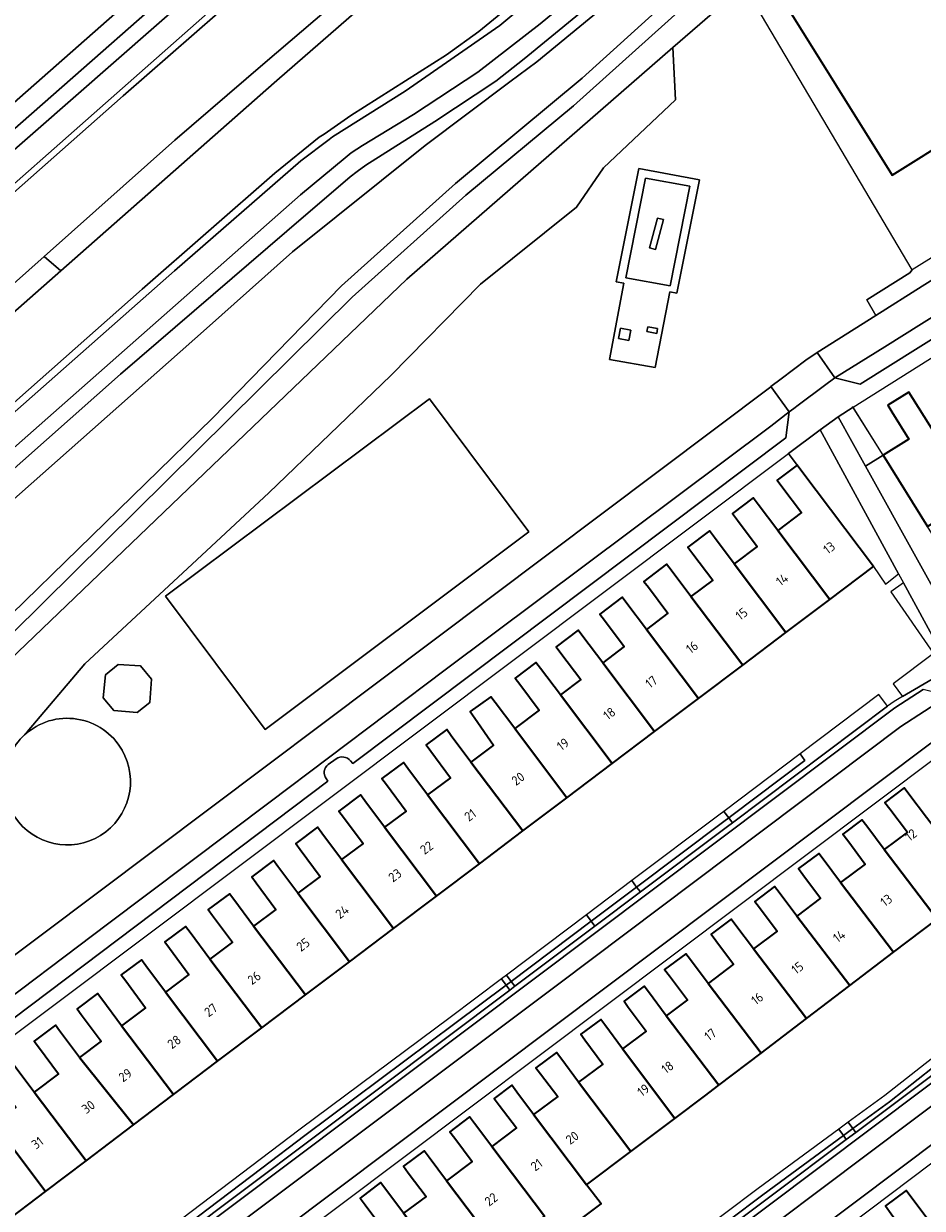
# Model space of a CAD drawing. Extents: x 151587 to 155483, y 462503 to 464608.
# Tile 70 of 236: x 152362 to 152449, y 463739 to 463853. Entities that reach past the tile are written whole.
import ezdxf
from ezdxf.enums import TextEntityAlignment as Align

# ---------------------------------------------------------------- set-up
doc = ezdxf.new("R2010")
doc.units = 0
doc.header["$LTSCALE"] = 0.5
for name, color, linetype, lineweight in [('B-RO-GR-BEPLANTING_CULTUUR_BODEMBEDEKKER-GV', 251, 'CONTINUOUS', 18), ('B-RO-GR-BEPLANTING_CULTUUR_BOSPLANTSOEN-GV', 251, 'CONTINUOUS', 18), ('B-RO-GR-BEPLANTING_CULTUUR_HEESTERS-GV', 251, 'CONTINUOUS', 18), ('B-RO-GR-BOS_LOOF-GV', 251, 'CONTINUOUS', 13), ('B-RO-GR-GROENVOORZIENING-GV', 251, 'CONTINUOUS', 18), ('B-RO-GR-HAAG-GV', 251, 'CONTINUOUS', 13), ('B-RO-IE-TERREINAFSCHEIDING_KUNSTMATIG_HEKWERK-G', 251, 'IE-TERREINAFSCHEIDING-KUNSTMATIG', 18), ('B-RO-OG-BEBOUWING-GV', 6, 'CONTINUOUS', 35), ('B-RO-OG-BEBOUWING-T18', 1, 'CONTINUOUS', 18), ('B-RO-OG-TERREIN_CULTUURSCHEIDING-GV', 251, 'CONTINUOUS', 18), ('B-RO-OG-TERREIN_ONBEGROEID-GV', 251, 'CONTINUOUS', 18), ('B-RO-OG-WATER_SLOOT-GV', 251, 'CONTINUOUS', 18), ('B-RO-VH-VERHARDING_ASFALT-GV', 251, 'CONTINUOUS', 18), ('B-RO-VH-VERHARDING_BETONSTRAATSTEEN-GV', 251, 'CONTINUOUS', 18), ('B-RO-VH-VERHARDING_STRAATBAKSTEEN-GV', 251, 'CONTINUOUS', 18), ('B-RO-VH-VERHARDING_TEGEL-GV', 251, 'CONTINUOUS', 18)]:
    doc.layers.add(name, color=color, linetype=linetype, lineweight=lineweight)
doc.styles.add('NLCS-ISO-M200-T18', font='NLCS-ISO.ttf', dxfattribs={"height": 0.36})
doc.linetypes.add('IE-TERREINAFSCHEIDING-KUNSTMATIG', pattern='A,4,[82,NLCS.SHX,S=0.75,R=90,X=0,Y=0],4,-2', length=10)

msp = doc.modelspace()

# ---------------------------------------------------------------- linework, layer by layer
at = {"layer": 'B-RO-GR-BEPLANTING_CULTUUR_BODEMBEDEKKER-GV', "flags": 128}
for points in [[(152440.534, 463814.983), (152443.177, 463810.229), (152444.87, 463811.287), (152441.987, 463815.897)], [(152446.354, 463799.862), (152438.806, 463813.722), (152435.761, 463811.437), (152436.594, 463810.331), (152437.063, 463809.709), (152443.948, 463800.575), (152445.118, 463798.884)], [(152443.177, 463810.229), (152453.194, 463792.209), (152455.801, 463793.802), (152455.269, 463794.653), (152454.871, 463795.289), (152449.16, 463804.425), (152444.87, 463811.287)], [(152451.19, 463790.984), (152446.823, 463799.001), (152445.632, 463798.141), (152449.732, 463792.216), (152445.846, 463789.29), (152446.745, 463788.081), (152449.987, 463789.977), (152451.315, 463790.754)]]:
    msp.add_lwpolyline(points, close=True, dxfattribs=at)
at = {"layer": 'B-RO-GR-BEPLANTING_CULTUUR_BOSPLANTSOEN-GV', "flags": 128}
msp.add_lwpolyline([(152362.25, 463784.381), (152362.51, 463784.687), (152368.062, 463791.215), (152378.371, 463800.791), (152385.748, 463807.658), (152397.506, 463818.943), (152406.12, 463827.718), (152415.363, 463835.127), (152417.979, 463838.914), (152424.898, 463845.468), (152424.63, 463850.483), (152399.052, 463828.222), (152349.892, 463781.151), (152317.996, 463747.135)], dxfattribs=at)
at = {"layer": 'B-RO-GR-BEPLANTING_CULTUUR_BOSPLANTSOEN-GV'}
msp.add_lwpolyline([(152360.278, 463780.162, -0.1991335), (152362.25, 463784.381)], format="xyb", dxfattribs=at)
at = {"layer": 'B-RO-GR-BEPLANTING_CULTUUR_HEESTERS-GV', "flags": 128}
for points in [[(152466.152, 463764.063), (152461.888, 463771.87), (152459.802, 463770.571), (152464.329, 463763.775), (152451.005, 463753.439), (152445.48, 463749.092), (152441.966, 463746.511), (152442.239, 463746.14)], [(152441.327, 463745.457), (152442.239, 463746.14), (152441.966, 463746.511), (152441.048, 463745.837)], [(152441.327, 463745.457), (152441.048, 463745.837), (152433.291, 463740.141), (152426.811, 463735.265), (152427.141, 463734.824)]]:
    msp.add_lwpolyline(points, close=True, dxfattribs=at)
at = {"layer": 'B-RO-GR-BOS_LOOF-GV', "flags": 128}
msp.add_lwpolyline([(152348.062, 463783.422), (152380.333, 463814.831), (152392.742, 463827.562), (152403.717, 463837.405), (152415.913, 463847.545), (152430.347, 463860.631), (152436.462, 463867.086), (152442.724, 463871.664), (152463.704, 463888.787), (152455.566, 463884.161), (152455.431, 463884.084), (152443.95, 463875.415), (152433.484, 463867.179), (152411.537, 463849.13), (152408.958, 463847.194), (152400.803, 463841.073), (152388.04, 463830.845), (152379.75, 463823.469), (152354.401, 463801.046)], dxfattribs=at)
msp.add_lwpolyline([(152431.5, 463856.462), (152432.707, 463857.512), (152465.79, 463886.776), (152464.652, 463887.625), (152443.637, 463870.474), (152437.459, 463865.957), (152431.405, 463859.566), (152415.081, 463844.874), (152404.709, 463836.279), (152393.774, 463826.472), (152349.126, 463782.364), (152316.064, 463748.182), (152317.47, 463746.575), (152317.996, 463747.135), (152349.892, 463781.151), (152399.052, 463828.222), (152424.63, 463850.483)], close=True, dxfattribs=at)
at = {"layer": 'B-RO-GR-GROENVOORZIENING-GV', "flags": 128}
for points in [[(152385.187, 463848.859), (152376.707, 463841.583), (152364.131, 463830.394), (152365.743, 463829.03), (152386.276, 463847.11), (152386.531, 463847.332), (152400.12, 463859.19), (152417.891, 463876.063), (152417.112, 463876.912), (152410.018, 463870.727), (152396.568, 463858.623)], [(152445.301, 463787.132), (152444.463, 463788.25), (152436.879, 463782.541), (152437.338, 463781.924), (152430.325, 463776.633), (152430.016, 463776.401), (152430.375, 463775.924)], [(152429.548, 463777.022), (152430.016, 463776.401), (152430.325, 463776.633), (152437.338, 463781.924), (152436.879, 463782.541)], [(152429.548, 463777.022), (152429.069, 463776.662), (152420.694, 463770.358), (152421.157, 463769.743), (152429.536, 463776.04), (152430.016, 463776.401)], [(152421.513, 463769.27), (152429.895, 463775.564), (152430.375, 463775.924), (152430.016, 463776.401), (152429.536, 463776.04), (152421.157, 463769.743)], [(152420.694, 463770.358), (152416.321, 463767.066), (152416.781, 463766.455), (152421.157, 463769.743)], [(152459.802, 463770.571), (152459.165, 463770.174), (152463.318, 463763.94), (152450.543, 463754.03), (152445.026, 463749.689), (152441.522, 463747.116), (152441.966, 463746.511), (152445.48, 463749.092), (152451.005, 463753.439), (152464.329, 463763.775)], [(152421.157, 463769.743), (152416.781, 463766.455), (152417.136, 463765.983), (152421.513, 463769.27)], [(152416.781, 463766.455), (152416.321, 463767.066), (152408.623, 463761.271), (152409.078, 463760.667)], [(152409.078, 463760.667), (152409.431, 463760.198), (152417.136, 463765.983), (152416.781, 463766.455)], [(152362.216, 463726.332), (152362.683, 463725.745), (152385.093, 463742.711), (152389.212, 463745.848), (152403.672, 463756.604), (152408.599, 463760.306), (152408.144, 463760.91), (152403.222, 463757.205), (152388.764, 463746.45)], [(152409.078, 463760.667), (152408.623, 463761.271), (152408.144, 463760.91), (152408.599, 463760.306)], [(152362.683, 463725.745), (152363.221, 463725.068), (152364.653, 463726.101), (152364.457, 463726.428), (152408.951, 463759.838), (152408.599, 463760.306), (152403.672, 463756.604), (152389.212, 463745.848), (152385.093, 463742.711)], [(152409.431, 463760.198), (152409.078, 463760.667), (152408.599, 463760.306), (152408.951, 463759.838)], [(152441.966, 463746.511), (152441.522, 463747.116), (152440.604, 463746.441), (152441.048, 463745.837)], [(152426.811, 463735.265), (152433.291, 463740.141), (152441.048, 463745.837), (152440.604, 463746.441), (152432.844, 463740.743), (152426.364, 463735.862)]]:
    msp.add_lwpolyline(points, close=True, dxfattribs=at)
at = {"layer": 'B-RO-GR-HAAG-GV', "flags": 128}
for points in [[(152364.131, 463830.394), (152365.743, 463829.03), (152386.276, 463847.11), (152386.531, 463847.332), (152400.12, 463859.19), (152417.891, 463876.063), (152417.112, 463876.912), (152410.018, 463870.727), (152396.568, 463858.623), (152385.187, 463848.859), (152376.707, 463841.583)], [(152445.301, 463787.132), (152444.463, 463788.25), (152436.879, 463782.541), (152437.338, 463781.924), (152430.325, 463776.633), (152430.016, 463776.401), (152430.375, 463775.924)], [(152429.548, 463777.022), (152430.016, 463776.401), (152430.325, 463776.633), (152437.338, 463781.924), (152436.879, 463782.541)], [(152429.548, 463777.022), (152429.069, 463776.662), (152420.694, 463770.358), (152421.157, 463769.743), (152429.536, 463776.04), (152430.016, 463776.401)], [(152429.536, 463776.04), (152421.157, 463769.743), (152421.513, 463769.27), (152429.895, 463775.564), (152430.375, 463775.924), (152430.016, 463776.401)], [(152416.321, 463767.066), (152416.781, 463766.455), (152421.157, 463769.743), (152420.694, 463770.358)], [(152459.802, 463770.571), (152459.165, 463770.174), (152463.318, 463763.94), (152450.543, 463754.03), (152445.026, 463749.689), (152441.522, 463747.116), (152441.966, 463746.511), (152445.48, 463749.092), (152451.005, 463753.439), (152464.329, 463763.775)], [(152421.157, 463769.743), (152416.781, 463766.455), (152417.136, 463765.983), (152421.513, 463769.27)], [(152416.781, 463766.455), (152416.321, 463767.066), (152408.623, 463761.271), (152409.078, 463760.667)], [(152409.431, 463760.198), (152417.136, 463765.983), (152416.781, 463766.455), (152409.078, 463760.667)], [(152362.216, 463726.332), (152362.683, 463725.745), (152385.093, 463742.711), (152389.212, 463745.848), (152403.672, 463756.604), (152408.599, 463760.306), (152408.144, 463760.91), (152403.222, 463757.205), (152388.764, 463746.45)], [(152408.623, 463761.271), (152408.144, 463760.91), (152408.599, 463760.306), (152409.078, 463760.667)], [(152363.221, 463725.068), (152364.653, 463726.101), (152364.457, 463726.428), (152408.951, 463759.838), (152408.599, 463760.306), (152403.672, 463756.604), (152389.212, 463745.848), (152385.093, 463742.711), (152362.683, 463725.745)], [(152408.951, 463759.838), (152409.431, 463760.198), (152409.078, 463760.667), (152408.599, 463760.306)], [(152441.522, 463747.116), (152440.604, 463746.441), (152441.048, 463745.837), (152441.966, 463746.511)], [(152426.811, 463735.265), (152433.291, 463740.141), (152441.048, 463745.837), (152440.604, 463746.441), (152432.844, 463740.743), (152426.364, 463735.862)]]:
    msp.add_lwpolyline(points, close=True, dxfattribs=at)
at = {"layer": 'B-RO-IE-TERREINAFSCHEIDING_KUNSTMATIG_HEKWERK-G', "flags": 128}
for points in [[(152317.996, 463747.135), (152349.892, 463781.151), (152399.052, 463828.222), (152424.63, 463850.483)], [(152444.87, 463811.287), (152441.937, 463815.978)], [(152436.594, 463810.331), (152435.735, 463811.471)]]:
    msp.add_lwpolyline(points, dxfattribs=at)
at = {"layer": 'B-RO-OG-BEBOUWING-GV', "flags": 128}
for points in [[(152441.305, 463859.9), (152441.008, 463859.715), (152441.215, 463859.384), (152434.972, 463855.486), (152445.752, 463838.225), (152451.986, 463842.118), (152452.187, 463841.796), (152452.475, 463841.976), (152452.184, 463842.442), (152453.304, 463843.141), (152453.498, 463842.83), (152460.274, 463847.062), (152455.084, 463855.373), (152481.217, 463871.846), (152478.034, 463876.847), (152478.098, 463876.887), (152475.819, 463880.469), (152472.056, 463878.075), (152471.849, 463878.399), (152442.82, 463859.93), (152442.916, 463859.78), (152441.817, 463859.081)], [(152453.667, 463807.243), (152449.355, 463814.141), (152447.737, 463816.73), (152447.351, 463817.347), (152445.323, 463816.08), (152445.715, 463815.453), (152447.35, 463812.837), (152444.87, 463811.287), (152449.16, 463804.425)], [(152434.749, 463804.047), (152439.751, 463797.411), (152443.948, 463800.575), (152437.063, 463809.709), (152436.594, 463810.331), (152434.667, 463808.878), (152435.135, 463808.257), (152437.019, 463805.758)], [(152430.541, 463800.843), (152435.528, 463794.228), (152439.751, 463797.411), (152434.749, 463804.047), (152432.864, 463806.547), (152432.384, 463807.184), (152430.371, 463805.667), (152430.85, 463805.031), (152432.751, 463802.509)], [(152435.528, 463794.228), (152430.541, 463800.843), (152428.639, 463803.366), (152428.165, 463803.995), (152426.093, 463802.432), (152426.566, 463801.805), (152428.479, 463799.267), (152426.383, 463797.687), (152431.36, 463791.085)], [(152427.096, 463787.871), (152431.36, 463791.085), (152426.383, 463797.687), (152424.469, 463800.225), (152424.037, 463800.798), (152421.849, 463799.148), (152422.28, 463798.577), (152424.168, 463796.071), (152422.094, 463794.507)], [(152427.096, 463787.871), (152422.094, 463794.507), (152420.204, 463797.014), (152419.752, 463797.614), (152417.608, 463795.998), (152418.06, 463795.399), (152419.96, 463792.878), (152417.89, 463791.318), (152422.883, 463784.695)], [(152417.89, 463791.318), (152415.989, 463793.84), (152415.531, 463794.448), (152413.396, 463792.839), (152413.854, 463792.232), (152415.768, 463789.693), (152413.822, 463788.226), (152418.802, 463781.619), (152422.883, 463784.695)], [(152418.802, 463781.619), (152413.822, 463788.226), (152411.907, 463790.766), (152411.464, 463791.353), (152409.461, 463789.843), (152409.903, 463789.256), (152411.78, 463786.766), (152409.432, 463784.996), (152414.451, 463778.339)], [(152405.2, 463781.766), (152410.199, 463775.134), (152414.451, 463778.339), (152409.432, 463784.996), (152407.554, 463787.488), (152407.133, 463788.046), (152405.121, 463786.63), (152405.569, 463785.993), (152407.395, 463783.399)], [(152401.037, 463778.601), (152406.024, 463771.986), (152410.199, 463775.134), (152405.2, 463781.766), (152403.317, 463784.297), (152402.878, 463784.886), (152400.902, 463783.415), (152401.349, 463782.815), (152403.256, 463780.253)], [(152406.024, 463771.986), (152401.037, 463778.601), (152399.139, 463781.152), (152398.706, 463781.733), (152396.628, 463780.186), (152397.069, 463779.594), (152398.969, 463777.041), (152396.898, 463775.5), (152401.893, 463768.872)], [(152454.139, 463769.766), (152449.051, 463776.448), (152447.359, 463778.67), (152446.892, 463779.283), (152445.043, 463777.875), (152445.506, 463777.266), (152447.206, 463775.034), (152444.968, 463773.355), (152450.065, 463766.663)], [(152401.893, 463768.872), (152396.898, 463775.5), (152395.006, 463778.041), (152394.584, 463778.608), (152392.499, 463777.055), (152392.929, 463776.478), (152394.822, 463773.934), (152392.756, 463772.396), (152397.761, 463765.757)], [(152444.968, 463773.355), (152443.293, 463775.589), (152442.841, 463776.192), (152441.01, 463774.819), (152441.469, 463774.207), (152443.162, 463771.949), (152440.785, 463770.166), (152445.88, 463763.476), (152450.065, 463766.663)], [(152388.534, 463769.157), (152393.511, 463762.554), (152397.761, 463765.757), (152392.756, 463772.396), (152390.871, 463774.929), (152390.45, 463775.494), (152388.341, 463773.925), (152388.771, 463773.348), (152390.693, 463770.765)], [(152393.511, 463762.554), (152388.534, 463769.157), (152386.62, 463771.728), (152386.206, 463772.285), (152384.111, 463770.725), (152384.533, 463770.158), (152386.447, 463767.587), (152384.285, 463765.978), (152389.274, 463759.36)], [(152436.559, 463766.956), (152441.658, 463760.261), (152445.88, 463763.476), (152440.785, 463770.166), (152439.101, 463772.412), (152438.674, 463772.982), (152436.724, 463771.52), (152437.159, 463770.94), (152438.855, 463768.678)], [(152380.078, 463762.813), (152385.07, 463756.19), (152389.274, 463759.36), (152384.285, 463765.978), (152382.38, 463768.537), (152381.959, 463769.102), (152379.908, 463767.575), (152380.337, 463766.999), (152382.249, 463764.43)], [(152441.658, 463760.261), (152436.559, 463766.956), (152434.872, 463769.206), (152434.433, 463769.791), (152432.535, 463768.368), (152432.981, 463767.773), (152434.681, 463765.506), (152432.39, 463763.788), (152437.492, 463757.088)], [(152437.492, 463757.088), (152432.39, 463763.788), (152430.699, 463766.043), (152430.25, 463766.642), (152428.323, 463765.198), (152428.78, 463764.589), (152430.488, 463762.31), (152428.035, 463760.471), (152433.137, 463753.771)], [(152385.07, 463756.19), (152380.078, 463762.813), (152378.174, 463765.371), (152377.743, 463765.95), (152375.743, 463764.462), (152376.183, 463763.872), (152378.074, 463761.331), (152375.81, 463759.645), (152380.826, 463752.991)], [(152433.137, 463753.771), (152428.035, 463760.471), (152426.336, 463762.737), (152425.888, 463763.334), (152423.849, 463761.806), (152424.305, 463761.198), (152426.036, 463758.89), (152423.986, 463757.37), (152429.08, 463750.682)], [(152380.826, 463752.991), (152375.81, 463759.645), (152373.927, 463762.174), (152373.505, 463762.741), (152371.551, 463761.287), (152371.981, 463760.709), (152373.903, 463758.127), (152371.589, 463756.404), (152376.577, 463749.786), (152376.848, 463749.992)], [(152429.08, 463750.682), (152423.986, 463757.37), (152422.285, 463759.666), (152421.891, 463760.197), (152419.94, 463758.751), (152420.349, 463758.199), (152422.079, 463755.865), (152419.794, 463754.172), (152424.82, 463747.471), (152427.691, 463749.624)], [(152371.589, 463756.404), (152369.676, 463758.974), (152369.279, 463759.508), (152367.308, 463758.041), (152367.713, 463757.497), (152369.632, 463754.919), (152367.534, 463753.358), (152372.747, 463746.881), (152376.577, 463749.786)], [(152372.747, 463746.881), (152367.534, 463753.358), (152365.624, 463755.924), (152365.23, 463756.454), (152363.178, 463754.927), (152363.581, 463754.386), (152365.53, 463751.767), (152363.165, 463750.007), (152368.171, 463743.409)], [(152419.794, 463754.172), (152418.083, 463756.482), (152417.695, 463757.005), (152415.773, 463755.58), (152416.176, 463755.036), (152417.892, 463752.72), (152415.547, 463750.983), (152420.607, 463744.312), (152424.82, 463747.471)], [(152368.171, 463743.409), (152363.165, 463750.007), (152361.225, 463752.613), (152360.816, 463753.162), (152358.797, 463751.659), (152359.248, 463751.125), (152361.401, 463748.574), (152359.312, 463746.989), (152364.272, 463740.451)], [(152411.235, 463747.85), (152416.344, 463741.114), (152420.607, 463744.312), (152415.547, 463750.983), (152413.85, 463753.273), (152413.447, 463753.818), (152411.468, 463752.351), (152411.895, 463751.792), (152413.58, 463749.587)], [(152416.344, 463741.114), (152411.235, 463747.85), (152409.626, 463750.023), (152409.135, 463750.685), (152407.442, 463749.409), (152407.938, 463748.75), (152409.582, 463746.567), (152407.229, 463744.795), (152412.289, 463738.074), (152412.09, 463737.924), (152413.469, 463736.083), (152413.673, 463736.236), (152417.734, 463739.281)], [(152355.208, 463743.793), (152360.129, 463737.308), (152364.272, 463740.451), (152359.312, 463746.989), (152357.414, 463749.491), (152356.899, 463750.17), (152354.939, 463748.683), (152355.451, 463748.008), (152357.392, 463745.45)], [(152407.229, 463744.795), (152405.56, 463747.012), (152405.083, 463747.646), (152403.173, 463746.208), (152403.643, 463745.583), (152405.334, 463743.338), (152402.871, 463741.484), (152407.911, 463734.79), (152412.09, 463737.924), (152412.289, 463738.074)], [(152403.764, 463731.68), (152407.911, 463734.79), (152402.871, 463741.484), (152401.172, 463743.741), (152400.692, 463744.378), (152398.709, 463742.885), (152399.182, 463742.257), (152400.888, 463739.99), (152398.731, 463738.366)], [(152394.628, 463735.132), (152399.586, 463728.546), (152403.764, 463731.68), (152398.731, 463738.366), (152397.016, 463740.642), (152396.511, 463741.313), (152394.537, 463739.827), (152395.035, 463739.165), (152396.826, 463736.787)], [(152449.994, 463727.808), (152454.259, 463731.016), (152449.397, 463737.479), (152447.654, 463739.806), (152447.086, 463740.565), (152445.089, 463739.069), (152445.658, 463738.309), (152447.423, 463735.953), (152445.149, 463734.25)]]:
    msp.add_lwpolyline(points, close=True, dxfattribs=at)
at = {"layer": 'B-RO-OG-TERREIN_CULTUURSCHEIDING-GV', "flags": 128}
for points in [[(152309.807, 463797.474), (152368.765, 463849.249), (152377.796, 463857.241), (152417.256, 463892.162), (152444.14, 463916.24), (152450.84, 463922.51), (152461.23, 463932.47), (152461.202, 463933.504), (152461.176, 463934.191), (152460.054, 463933.283), (152458.564, 463932.077), (152445.292, 463919.645), (152428.472, 463904.627), (152389.465, 463870.1), (152349.682, 463835.038)], [(152349.682, 463835.038), (152389.465, 463870.1), (152428.472, 463904.627), (152445.292, 463919.645), (152458.564, 463932.077), (152359.568, 463854.028)], [(152354.401, 463801.046), (152379.75, 463823.469), (152388.04, 463830.845), (152400.803, 463841.073), (152408.958, 463847.194), (152411.537, 463849.13), (152433.484, 463867.179), (152443.95, 463875.415), (152455.431, 463884.084), (152453.911, 463883.22)], [(152440.681, 463874.08), (152430.92, 463866.3), (152410.316, 463849.4), (152407.602, 463847.259), (152401.729, 463843.365), (152395.081, 463839.175), (152394.268, 463838.559), (152393.59, 463838.045), (152387.477, 463832.841), (152371.493, 463819.073), (152336.124, 463787.758)], [(152340.873, 463747.835), (152342.269, 463748.907), (152434.066, 463817.867), (152434.075, 463817.874), (152435.05, 463818.636), (152437.45, 463820.429), (152438.513, 463821.174), (152444.182, 463824.731), (152443.321, 463826.225), (152447.454, 463828.811), (152447.667, 463829.101), (152431.83, 463855.903), (152431.5, 463856.462), (152424.63, 463850.483)], [(152424.63, 463850.483), (152424.898, 463845.468), (152417.979, 463838.914), (152415.363, 463835.127), (152406.12, 463827.718), (152397.506, 463818.943), (152385.748, 463807.658), (152378.371, 463800.791), (152368.062, 463791.215), (152362.51, 463784.687), (152362.25, 463784.381)]]:
    msp.add_lwpolyline(points, dxfattribs=at)
for points in [[(152419.199, 463827.966), (152421.38, 463838.865), (152427.207, 463837.772), (152425.036, 463826.858), (152424.355, 463827.004), (152422.922, 463819.705), (152418.527, 463820.497), (152419.93, 463827.816)], [(152410.793, 463803.894), (152401.21, 463816.707), (152375.822, 463797.719), (152385.405, 463784.906)], [(152410.793, 463803.894), (152385.405, 463784.906), (152375.822, 463797.719), (152401.21, 463816.707)], [(152369.828, 463787.948), (152370.855, 463786.721), (152373.078, 463786.536), (152374.321, 463787.489), (152374.481, 463789.754), (152373.415, 463791.027), (152371.251, 463791.159), (152370.05, 463790.154)], [(152369.828, 463787.948), (152370.05, 463790.154), (152371.251, 463791.159), (152373.415, 463791.027), (152374.481, 463789.754), (152374.321, 463787.489), (152373.078, 463786.536), (152370.855, 463786.721)]]:
    msp.add_lwpolyline(points, close=True, dxfattribs=at)
at = {"layer": 'B-RO-OG-TERREIN_CULTUURSCHEIDING-GV'}
for points in [[(152371.634, 463782.912, 0.4807092), (152362.25, 463784.381)], [(152362.25, 463784.381, -0.4807092), (152371.634, 463782.912)], [(152362.25, 463784.381, 0.1991335), (152360.278, 463780.162)], [(152361.3, 463776.505, 0.9673865), (152371.634, 463782.912)], [(152371.634, 463782.912, -0.9673865), (152361.3, 463776.505)]]:
    msp.add_lwpolyline(points, format="xyb", dxfattribs=at)
at = {"layer": 'B-RO-OG-TERREIN_ONBEGROEID-GV', "flags": 128}
for points in [[(152420.117, 463828.357), (152424.382, 463827.584), (152426.261, 463837.146), (152421.996, 463837.919)], [(152423.731, 463833.94), (152423.17, 463834.087), (152422.408, 463831.212), (152422.969, 463831.055)], [(152423.731, 463833.94), (152422.969, 463831.055), (152422.408, 463831.212), (152423.17, 463834.087)]]:
    msp.add_lwpolyline(points, close=True, dxfattribs=at)
at = {"layer": 'B-RO-OG-WATER_SLOOT-GV', "flags": 128}
msp.add_lwpolyline([(152315.073, 463749.315), (152316.064, 463748.182), (152349.126, 463782.364), (152393.774, 463826.472), (152404.709, 463836.279), (152415.081, 463844.874), (152431.405, 463859.566), (152437.459, 463865.957), (152443.637, 463870.474), (152464.652, 463887.625), (152463.704, 463888.787), (152442.724, 463871.664), (152436.462, 463867.086), (152430.347, 463860.631), (152415.913, 463847.545), (152403.717, 463837.405), (152392.742, 463827.562), (152380.333, 463814.831), (152348.062, 463783.422)], close=True, dxfattribs=at)
at = {"layer": 'B-RO-VH-VERHARDING_ASFALT-GV', "flags": 128}
for points in [[(152463.584, 463932.562), (152462.001, 463930.984), (152445.65, 463915.41), (152438.785, 463909.378), (152418.565, 463891.267), (152393.812, 463869.23), (152378.814, 463856.089), (152339.716, 463821.827), (152284.067, 463772.639), (152274.302, 463763.882), (152275.897, 463761.989), (152329.691, 463809.54), (152370.04, 463845.137), (152380.414, 463854.271)], [(152455.831, 463891.5), (152460.15, 463894.57), (152473.78, 463904.03), (152473.811, 463904.051), (152478.04, 463906.92), (152478.177, 463906.989), (152478.207, 463907.008), (152478.555, 463907.224), (152472.453, 463918.653), (152471.47, 463917.989), (152467.895, 463915.49), (152463.88, 463912.73), (152459.034, 463909.394), (152452.262, 463904.606), (152443.431, 463898.1), (152442.923, 463897.708), (152441.073, 463896.233), (152440.283, 463895.585), (152417.891, 463876.063), (152400.12, 463859.19), (152386.531, 463847.332), (152386.276, 463847.11), (152365.743, 463829.03), (152343.451, 463809.401)], [(152391.072, 463842.173), (152393.658, 463843.942), (152402.87, 463849.797), (152405.96, 463852.05), (152429.19, 463871.05), (152434.87, 463875.61), (152442.791, 463881.76), (152444.325, 463882.949)], [(152442.791, 463881.76), (152434.87, 463875.61), (152429.19, 463871.05), (152405.96, 463852.05), (152402.87, 463849.797), (152393.658, 463843.942), (152391.072, 463842.173), (152390.617, 463841.862), (152386.323, 463838.413), (152373.56, 463827.261), (152311.559, 463772.393), (152286.08, 463749.912), (152286.47, 463749.45), (152376.689, 463829.014), (152388.827, 463839.601), (152391.556, 463841.635), (152391.898, 463841.89), (152398.874, 463846.288), (152407.997, 463852.62), (152429.02, 463870.16), (152437.211, 463876.66)], [(152437.211, 463876.66), (152429.02, 463870.16), (152407.997, 463852.62), (152398.874, 463846.288), (152391.898, 463841.89), (152391.556, 463841.635), (152388.827, 463839.601), (152376.689, 463829.014), (152286.47, 463749.45), (152288.188, 463747.413), (152290.767, 463749.665), (152331.922, 463786.185), (152388.793, 463836.324), (152393.096, 463839.882), (152393.683, 463840.368), (152394.786, 463841.082), (152399.675, 463844.053), (152405.876, 463848.125), (152411.869, 463852.763), (152429.86, 463867.64), (152439.551, 463875.38)], [(152344.35, 463812.796), (152364.131, 463830.394), (152376.707, 463841.583), (152385.187, 463848.859), (152396.568, 463858.623)], [(152380.836, 463853.791), (152371.739, 463845.849), (152312.81, 463793.777)], [(152311.559, 463772.393), (152373.56, 463827.261), (152386.323, 463838.413), (152390.617, 463841.862), (152391.072, 463842.173)]]:
    msp.add_lwpolyline(points, dxfattribs=at)
for points in [[(152430.948, 463899.06), (152427.448, 463895.901), (152406.721, 463877.433), (152380.414, 463854.271), (152370.04, 463845.137), (152329.691, 463809.54), (152275.897, 463761.989), (152276.259, 463761.561), (152286.149, 463770.343), (152312.81, 463793.777), (152371.739, 463845.849), (152380.836, 463853.791), (152399.026, 463869.67), (152422.973, 463890.844), (152427.535, 463894.68), (152431.774, 463898.192)], [(152328.906, 463799.161), (152330.067, 463797.565), (152343.451, 463809.401), (152365.743, 463829.03), (152364.131, 463830.394), (152344.35, 463812.796)]]:
    msp.add_lwpolyline(points, close=True, dxfattribs=at)
at = {"layer": 'B-RO-VH-VERHARDING_BETONSTRAATSTEEN-GV', "flags": 128}
for points in [[(152440.223, 463818.707), (152442.661, 463818.125), (152496.324, 463851.708), (152496.832, 463854.138), (152494.965, 463852.991), (152478.174, 463842.458), (152459.396, 463830.711), (152445.045, 463821.711)], [(152451.136, 463788.132), (152448.744, 463788.737), (152445.997, 463786.976), (152364.834, 463726.032), (152364.464, 463723.514), (152366.694, 463725.226), (152413.534, 463760.342), (152446.587, 463785.187)], [(152383.443, 463701.258), (152383.154, 463698.796), (152385.312, 463700.4), (152399.414, 463711.084), (152412.725, 463721.044), (152460.965, 463757.271), (152465.516, 463760.613), (152465.776, 463760.667), (152464.155, 463761.65), (152463.901, 463761.694)]]:
    msp.add_lwpolyline(points, close=True, dxfattribs=at)
for points in [[(152393.614, 463781.875), (152393.847, 463781.638), (152435.511, 463812.958), (152435.823, 463815.44), (152434.063, 463814.089), (152402.73, 463790.627), (152385.881, 463777.942), (152370.223, 463766.182), (152345.235, 463747.319), (152347.699, 463746.957), (152391.432, 463779.926), (152391.261, 463780.173)], [(152391.479, 463781.519), (152392.235, 463782.069)]]:
    msp.add_lwpolyline(points, dxfattribs=at)
at = {"layer": 'B-RO-VH-VERHARDING_BETONSTRAATSTEEN-GV'}
for points in [[(152391.261, 463780.173, -0.4041479), (152391.479, 463781.519)], [(152392.235, 463782.069, -0.4046911), (152393.614, 463781.875)]]:
    msp.add_lwpolyline(points, format="xyb", dxfattribs=at)
at = {"layer": 'B-RO-VH-VERHARDING_STRAATBAKSTEEN-GV', "flags": 128}
for points in [[(152438.513, 463821.174), (152440.223, 463818.707), (152445.045, 463821.711), (152459.396, 463830.711), (152478.174, 463842.458), (152494.965, 463852.991), (152496.832, 463854.138), (152495.193, 463856.732), (152448.643, 463827.53), (152444.182, 463824.731)], [(152436.7, 463816.091), (152439.24, 463817.977), (152440.223, 463818.707), (152438.513, 463821.174), (152437.45, 463820.429), (152435.05, 463818.636), (152434.075, 463817.874), (152435.823, 463815.44), (152436.268, 463815.771)], [(152506.655, 463818.528), (152457.324, 463788.395), (152456.268, 463787.724), (152453.697, 463786.14), (152452.726, 463785.581), (152449.455, 463783.573), (152366.177, 463721.034), (152365.293, 463720.339), (152364.818, 463717.524), (152365.941, 463716.047), (152366.526, 463719.568), (152450.456, 463782.602), (152450.948, 463782.906), (152453.431, 463784.441), (152454.619, 463785.176), (152456.416, 463786.231), (152457.37, 463786.814), (152504.901, 463815.85), (152507.45, 463817.407), (152509.32, 463816.498), (152508.823, 463819.209), (152507.726, 463819.144)], [(152438.806, 463813.722), (152446.354, 463799.862), (152446.823, 463799.001), (152451.19, 463790.984), (152453.194, 463792.209), (152443.177, 463810.229), (152440.534, 463814.983)], [(152451.136, 463788.132), (152446.587, 463785.187), (152413.534, 463760.342), (152366.694, 463725.226), (152364.464, 463723.514), (152366.177, 463721.034), (152449.455, 463783.573), (152452.726, 463785.581)]]:
    msp.add_lwpolyline(points, close=True, dxfattribs=at)
for points in [[(152343.703, 463745.524), (152346.51, 463741.813), (152347.417, 463744.861), (152347.525, 463745.222), (152435.761, 463811.437), (152438.806, 463813.722), (152440.534, 463814.983), (152441.987, 463815.897), (152497.742, 463850.98), (152498.56, 463851.495), (152502.805, 463854.164), (152497.914, 463854.89), (152496.832, 463854.138), (152496.324, 463851.708), (152442.661, 463818.125), (152440.223, 463818.707), (152439.24, 463817.977)], [(152344.895, 463747.023), (152345.235, 463747.319), (152370.223, 463766.182), (152385.881, 463777.942), (152402.73, 463790.627), (152434.063, 463814.089), (152435.823, 463815.44), (152434.075, 463817.874), (152434.066, 463817.867), (152342.269, 463748.907), (152340.873, 463747.835)], [(152439.24, 463817.977), (152436.7, 463816.091), (152436.268, 463815.771), (152435.823, 463815.44), (152435.511, 463812.958), (152393.847, 463781.638), (152393.614, 463781.875)], [(152449.987, 463789.977), (152446.745, 463788.081), (152445.93, 463787.604), (152445.301, 463787.132), (152430.375, 463775.924), (152429.895, 463775.564), (152421.513, 463769.27), (152417.136, 463765.983), (152409.431, 463760.198), (152408.951, 463759.838), (152364.457, 463726.428)], [(152364.834, 463726.032), (152445.997, 463786.976), (152448.744, 463788.737)], [(152383.443, 463701.258), (152463.901, 463761.694), (152464.155, 463761.65), (152465.776, 463760.667), (152466.673, 463761.051), (152469.452, 463762.071), (152470.626, 463762.486), (152471.552, 463764.751), (152510.273, 463779.527), (152512.494, 463778.462), (152513.656, 463778.925), (152515.787, 463781.155), (152515.263, 463784.029), (152512.799, 463781.151), (152469.793, 463764.638), (152468.506, 463764.144), (152467.911, 463765.164), (152467.747, 463765.062), (152466.152, 463764.063), (152442.239, 463746.14), (152441.327, 463745.457), (152427.141, 463734.824)], [(152392.235, 463782.069), (152391.479, 463781.519)], [(152391.261, 463780.173), (152391.432, 463779.926), (152347.699, 463746.957), (152345.235, 463747.319), (152344.895, 463747.023)], [(152400.572, 463706.289), (152404.437, 463709.203), (152463.251, 463753.541), (152467.264, 463756.566), (152469.257, 463757.3), (152471.105, 463758.04), (152472.296, 463758.494), (152512.504, 463773.829), (152515.187, 463774.852), (152517.195, 463773.856), (152516.81, 463775.973), (152514.744, 463776.075), (152513.561, 463775.666), (152471.707, 463759.711), (152470.63, 463759.275), (152467.828, 463758.237)], [(152401.712, 463709.006), (152466.636, 463757.795), (152465.516, 463760.613), (152460.965, 463757.271), (152412.725, 463721.044), (152399.414, 463711.084), (152385.312, 463700.4), (152383.154, 463698.796), (152384.924, 463696.374), (152394.175, 463703.357)], [(152467.828, 463758.237), (152466.636, 463757.795), (152401.712, 463709.006)]]:
    msp.add_lwpolyline(points, dxfattribs=at)
at = {"layer": 'B-RO-VH-VERHARDING_STRAATBAKSTEEN-GV'}
for points in [[(152391.479, 463781.519, 0.4041479), (152391.261, 463780.173)], [(152393.614, 463781.875, 0.4046911), (152392.235, 463782.069)]]:
    msp.add_lwpolyline(points, format="xyb", dxfattribs=at)
at = {"layer": 'B-RO-VH-VERHARDING_TEGEL-GV', "flags": 128}
for points in [[(152463.878, 463935.005), (152463.597, 463934.738), (152462.334, 463933.533), (152462.019, 463933.231), (152461.23, 463932.47), (152450.84, 463922.51), (152444.14, 463916.24), (152417.256, 463892.162), (152377.796, 463857.241), (152368.765, 463849.249), (152309.807, 463797.474), (152277.39, 463768.866), (152273.305, 463765.064), (152274.302, 463763.882), (152284.067, 463772.639), (152339.716, 463821.827), (152378.814, 463856.089), (152393.812, 463869.23), (152418.565, 463891.267), (152438.785, 463909.378), (152445.65, 463915.41), (152462.001, 463930.984), (152463.584, 463932.562)], [(152439.551, 463875.38), (152429.86, 463867.64), (152411.869, 463852.763), (152405.876, 463848.125), (152399.675, 463844.053), (152394.786, 463841.082), (152393.683, 463840.368), (152393.096, 463839.882), (152388.793, 463836.324), (152331.922, 463786.185)], [(152336.124, 463787.758), (152371.493, 463819.073), (152387.477, 463832.841), (152393.59, 463838.045), (152394.268, 463838.559), (152395.081, 463839.175), (152401.729, 463843.365), (152407.602, 463847.259), (152410.316, 463849.4), (152430.92, 463866.3), (152440.681, 463874.08)]]:
    msp.add_lwpolyline(points, dxfattribs=at)
for points in [[(152498.873, 463858.969), (152500.609, 463860.097), (152500.739, 463860.199), (152500.59, 463860.48), (152499.867, 463862.022), (152498.17, 463860.95), (152495.92, 463859.53), (152495.705, 463859.391), (152483.323, 463851.413), (152452.063, 463831.852), (152447.667, 463829.101), (152447.454, 463828.811), (152443.321, 463826.225), (152444.182, 463824.731), (152448.643, 463827.53), (152495.193, 463856.732), (152496.302, 463857.428), (152496.308, 463857.418)], [(152419.199, 463827.966), (152419.93, 463827.816), (152418.527, 463820.497), (152422.922, 463819.705), (152424.355, 463827.004), (152425.036, 463826.858), (152427.207, 463837.772), (152421.38, 463838.865)], [(152420.117, 463828.357), (152421.996, 463837.919), (152426.261, 463837.146), (152424.382, 463827.584)], [(152420.589, 463823.3), (152419.617, 463823.494), (152419.414, 463822.493), (152420.395, 463822.299)], [(152420.589, 463823.3), (152420.395, 463822.299), (152419.414, 463822.493), (152419.617, 463823.494)], [(152422.217, 463823.64), (152422.12, 463823.17), (152423.091, 463822.986), (152423.178, 463823.466)], [(152422.217, 463823.64), (152423.178, 463823.466), (152423.091, 463822.986), (152422.12, 463823.17)]]:
    msp.add_lwpolyline(points, close=True, dxfattribs=at)

# ---------------------------------------------------------------- texts
at = {"layer": 'B-RO-OG-BEBOUWING-T18', "style": 'NLCS-ISO-M200-T18'}
for s, rotation, p in [('13', 37, (152439.685, 463802.371)), ('14', 37, (152435.156, 463799.313)), ('15', 37, (152431.258, 463796.018)), ('16', 37, (152426.491, 463792.813)), ('17', 37, (152422.569, 463789.468)), ('18', 37, (152418.532, 463786.424)), ('19', 37, (152414.061, 463783.476)), ('20', 36.7, (152409.744, 463780.161)), ('21', 36.7, (152405.14, 463776.669)), ('12', 37.3, (152447.549, 463774.755)), ('22', 36.7, (152400.944, 463773.525)), ('23', 37, (152397.901, 463770.872)), ('13', 36.9, (152445.182, 463768.464)), ('24', 36.7, (152392.818, 463767.36)), ('14', 36.9, (152440.645, 463765.02)), ('25', 37, (152389.059, 463764.207)), ('15', 36.9, (152436.631, 463761.969)), ('26', 36.7, (152384.35, 463761.007)), ('16', 36.9, (152432.764, 463759.017)), ('27', 36.7, (152380.175, 463757.908)), ('17', 36.6, (152428.247, 463755.55)), ('28', 37, (152376.651, 463754.853)), ('18', 36.5, (152424.129, 463752.405)), ('29', 36.7, (152371.94, 463751.651)), ('19', 36.9, (152421.801, 463750.207)), ('30', 37.2, (152368.386, 463748.593)), ('20', 36.5, (152414.958, 463745.63)), ('31', 37.2, (152363.485, 463745.134)), ('21', 37, (152411.528, 463743.025)), ('22', 37, (152407.15, 463739.698))]:
    msp.add_text(s, height=0.9, rotation=rotation, dxfattribs=at).set_placement(p, align=Align.MIDDLE)

doc.saveas('drawing.dxf')
